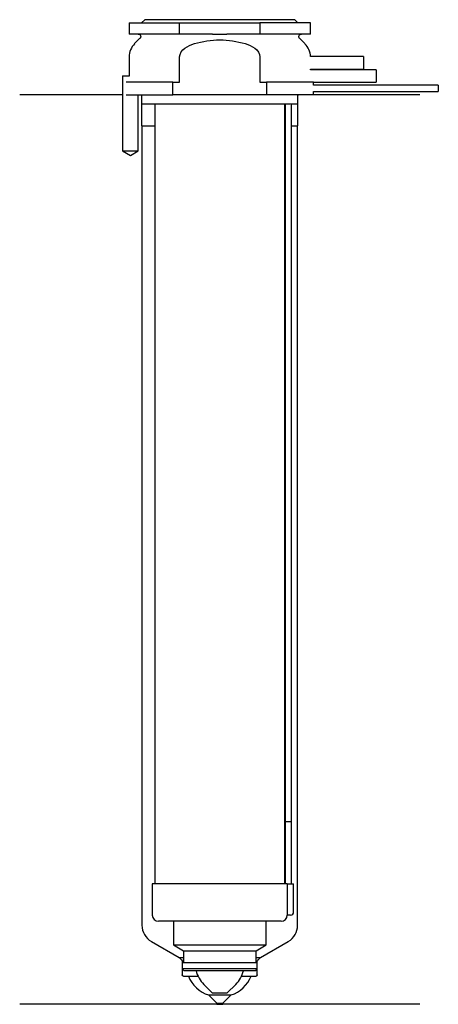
# Model space of a CAD drawing. Header units: inches. Extents: x 26 to 92, y 127 to 284.
import ezdxf

# ---------------------------------------------------------------- set-up
doc = ezdxf.new("R2010")
doc.units = ezdxf.units.IN
for name, color, linetype in [('201', 7, 'Continuous'), ('30', 7, 'Continuous'), ('32', 7, 'Continuous')]:
    doc.layers.add(name, color=color, linetype=linetype)

msp = doc.modelspace()

# ---------------------------------------------------------------- linework, layer by layer
at = {"layer": '201', "color": 113}
for p, q in [((41.98, 272.31), (25.53, 272.31)), ((41.98, 272.31), (41.98, 263.31)), ((44.48, 263.31), (44.48, 272.31)), ((44.93, 272.31), (45.03, 272.21)), ((45.03, 272.21), (45.03, 267.31)), ((70.03, 272.21), (70.13, 272.31)), ((70.03, 267.31), (70.03, 272.21)), ((89.53, 272.31), (72.53, 272.31)), ((45.03, 267.31), (45.08, 267.31)), ((45.08, 267.31), (47.13, 267.31)), ((45.08, 267.31), (45.08, 139.39)), ((67.93, 267.31), (67.98, 267.31)), ((68.98, 267.31), (69.98, 267.31)), ((69.98, 139.39), (69.98, 267.31)), ((69.98, 267.31), (70.03, 267.31)), ((41.98, 263.31), (43.23, 262.59)), ((43.23, 262.59), (44.48, 263.31)), ((46.58, 136.8), (51.02, 134.23)), ((64.03, 134.23), (68.48, 136.8)), ((51.02, 134.23), (51.72, 134.23)), ((51.02, 134.23), (51.4, 133.85)), ((63.33, 134.23), (64.03, 134.23)), ((63.65, 133.85), (64.03, 134.23)), ((51.52, 133.56), (51.52, 131.43)), ((63.53, 131.43), (63.53, 133.56)), ((51.72, 131.23), (52.53, 131.23)), ((52.53, 131.23), (54.05, 131.23)), ((61, 131.23), (62.53, 131.23)), ((62.53, 131.23), (63.33, 131.23)), ((55.73, 128.23), (57.03, 126.93)), ((55.73, 128.23), (59.33, 128.23)), ((58.03, 126.93), (59.33, 128.23)), ((57.03, 126.73), (25.53, 126.73)), ((57.03, 126.93), (58.03, 126.93)), ((57.03, 126.93), (57.03, 126.73)), ((57.03, 126.73), (58.03, 126.73)), ((58.03, 126.73), (58.03, 126.93)), ((89.53, 126.73), (58.03, 126.73))]:
    msp.add_line(p, q, dxfattribs=at)
for centre, radius, start, end in [((48.08, 139.39), 3, 180, 240), ((66.98, 139.39), 3, -60, 0), ((57.2, 133.01), 5, 200.8308, 252.8644), ((57.85, 133.01), 5, 287.1356, 339.1692)]:
    msp.add_arc(centre, radius, start, end, dxfattribs=at)
at = {"layer": '201', "color": 113, "extrusion": (0, 0, -1)}
for centre, radius, start, end in [((-51.12, 133.56), 0.4, 135, 180), ((-63.93, 133.56), 0.4, 0, 45), ((-51.72, 131.43), 0.2, -90, 0), ((-63.33, 131.43), 0.2, 180, 270)]:
    msp.add_arc(centre, radius, start, end, dxfattribs=at)
at = {"layer": '30', "color": 113}
for p, q in [((43.03, 283.81), (51.1, 283.81)), ((43.03, 283.81), (43.03, 282.01)), ((45.53, 284.31), (45.03, 283.81)), ((69.53, 284.31), (45.53, 284.31)), ((51.1, 282.01), (51.1, 283.81)), ((51.1, 283.81), (63.95, 283.81)), ((63.95, 283.81), (63.95, 282.01)), ((72.03, 283.81), (63.95, 283.81)), ((70.03, 283.81), (69.53, 284.31)), ((72.03, 282.01), (72.03, 283.81)), ((51.1, 282.01), (43.03, 282.01)), ((44.76, 281.33), (43.9, 280.48)), ((56.38, 282.01), (51.1, 282.01)), ((63.95, 282.01), (58.67, 282.01)), ((72.03, 282.01), (63.95, 282.01)), ((71.15, 280.48), (70.29, 281.33)), ((43.03, 278.35), (43.03, 275.31)), ((51.1, 274.31), (51.1, 278.35)), ((63.95, 278.35), (63.95, 274.31)), ((72.03, 276.31), (72.03, 276.41)), ((41.98, 275.31), (41.98, 263.31)), ((41.98, 275.31), (43.08, 275.31)), ((50.04, 274.31), (42.56, 274.31)), ((50.04, 272.31), (50.04, 274.31)), ((50.04, 274.31), (51.1, 274.31)), ((63.95, 274.31), (65.01, 274.31)), ((65.01, 274.31), (65.01, 272.31)), ((72.53, 274.31), (65.01, 274.31)), ((72.53, 273.81), (72.53, 274.31)), ((92.48, 273.81), (72.53, 273.81)), ((72.53, 272.31), (72.53, 272.81)), ((72.53, 272.81), (92.48, 272.81)), ((92.48, 273.81), (92.48, 272.81)), ((42.56, 272.31), (50.04, 272.31)), ((44.48, 263.31), (44.48, 272.31)), ((45.03, 272.31), (45.03, 270.81)), ((65.01, 272.31), (50.04, 272.31)), ((72.53, 272.31), (65.01, 272.31)), ((70.03, 270.81), (70.03, 272.31)), ((70.03, 270.81), (45.03, 270.81)), ((47.13, 270.81), (47.13, 146.01)), ((67.93, 146.01), (67.93, 270.81)), ((67.98, 270.31), (67.98, 156.01)), ((68.98, 156.01), (68.98, 270.31)), ((41.98, 263.31), (44.48, 263.31)), ((67.98, 156.01), (68.98, 156.01)), ((67.98, 156.01), (68.98, 156.01)), ((67.98, 156.01), (67.98, 146.01)), ((68.98, 146.01), (68.98, 156.01)), ((46.73, 146.01), (46.73, 141.01)), ((68.29, 146.01), (46.73, 146.01)), ((68.29, 146.01), (68.29, 141.51)), ((68.29, 146.01), (69.33, 146.01)), ((69.33, 141.51), (69.33, 146.01)), ((68.83, 141.01), (68.32, 141.01)), ((67.33, 140.01), (47.73, 140.01)), ((50.13, 140.01), (50.13, 136.23)), ((64.93, 136.23), (64.93, 140.01)), ((50.13, 136.23), (64.93, 136.23)), ((50.13, 136.23), (51.72, 135.31)), ((63.33, 135.31), (64.93, 136.23)), ((51.72, 135.31), (51.72, 133.41)), ((51.72, 135.31), (63.33, 135.31)), ((63.33, 133.41), (63.33, 135.31)), ((51.52, 133.41), (63.53, 133.41)), ((51.52, 133.41), (51.52, 132.41)), ((63.53, 132.41), (51.52, 132.41)), ((51.52, 132.41), (51.82, 132.11)), ((63.23, 132.11), (63.53, 132.41)), ((63.53, 132.41), (63.53, 133.41)), ((63.23, 132.11), (51.82, 132.11)), ((54.98, 129.91), (56.33, 128.56)), ((58.73, 128.56), (60.08, 129.91)), ((56.33, 128.56), (58.73, 128.56))]:
    msp.add_line(p, q, dxfattribs=at)
at = {"layer": '30', "color": 113, "extrusion": (0, 0, -1)}
for centre, radius, start, end in [((-44.48, 281.61), 0.4, 90, 225), ((-70.58, 281.61), 0.4, -45, 90), ((-71.48, 270.31), 2.5, 0, 11.5383)]:
    msp.add_arc(centre, radius, start, end, dxfattribs=at)
at = {"layer": '30', "color": 113}
for centre, radius, start, end in [((46.03, 278.35), 3, 135, 180), ((69.03, 278.35), 3, 1.1144, 45), ((71.48, 270.31), 3.5, 171.7861, 180), ((47.73, 141.01), 1, 180, 270), ((67.33, 141.01), 1, -90, 0), ((68.83, 141.51), 0.5, -90, 0), ((58.23, 133.17), 4.61, 193.2856, 225), ((56.82, 133.17), 4.61, 315, 346.7144)]:
    msp.add_arc(centre, radius, start, end, dxfattribs=at)
for points, knots in [([(53.46, 280.48), (54.78, 280.87), (56.15, 281.1), (58.91, 281.1), (60.28, 280.87), (61.59, 280.48)], [0, 0, 0, 0, 0.5, 0.5, 1, 1, 1, 1]), ([(56.38, 282.01), (56.58, 282.01), (56.77, 282.01), (57.05, 282.01), (57.15, 282.01), (57.29, 282.01), (57.34, 282.01), (57.44, 282.01), (57.49, 282.01), (57.91, 282.01), (58.29, 282.01), (58.67, 282.01)], [0, 0, 0, 0, 0.25, 0.25, 0.375, 0.375, 0.4375, 0.4375, 0.5, 0.5, 1, 1, 1, 1]), ([(51.1, 278.35), (51.1, 278.92), (51.49, 279.43), (52.39, 280.1), (52.92, 280.32), (53.46, 280.48)], [0, 0, 0, 0, 0.5, 0.5, 1, 1, 1, 1]), ([(61.59, 280.48), (62.13, 280.32), (62.66, 280.1), (63.57, 279.42), (63.95, 278.92), (63.95, 278.35)], [0, 0, 0, 0, 0.5, 0.5, 1, 1, 1, 1]), ([(68.29, 141.51), (68.29, 141.46), (68.29, 141.4), (68.3, 141.3), (68.3, 141.25), (68.3, 141.16), (68.31, 141.12), (68.31, 141.06), (68.31, 141.04), (68.32, 141.03), (68.32, 141.02), (68.32, 141.01)], [0, 0, 0, 0, 0.208474, 0.208474, 0.417184, 0.417184, 0.626081, 0.626081, 0.836339, 0.836339, 1, 1, 1, 1])]:
    msp.add_open_spline(points, degree=3, knots=knots, dxfattribs=at)
at = {"layer": '32', "color": 113}
for p, q in [((80.53, 278.41), (72.02, 278.41)), ((80.53, 278.41), (80.53, 276.41)), ((72.03, 276.41), (80.53, 276.41)), ((82.53, 276.31), (72.03, 276.31)), ((82.53, 276.31), (82.53, 274.31)), ((72.53, 274.31), (82.53, 274.31))]:
    msp.add_line(p, q, dxfattribs=at)

doc.saveas('drawing.dxf')
